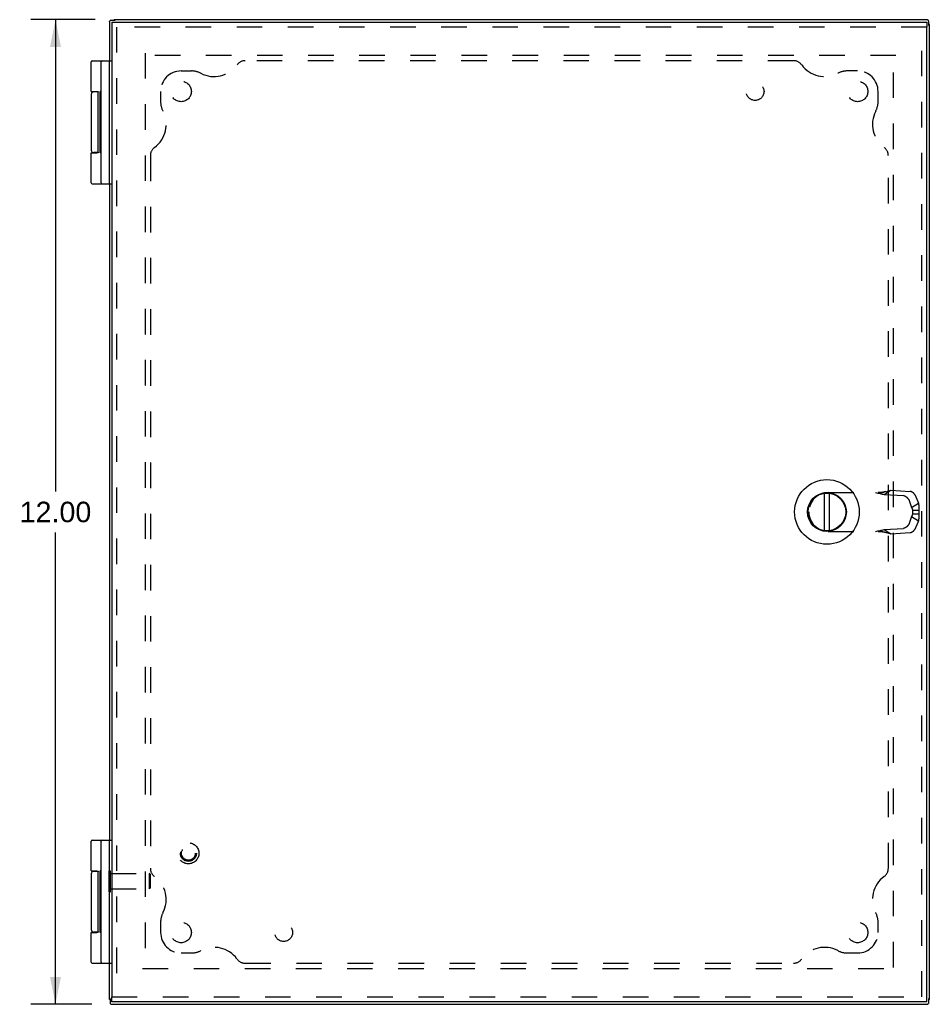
# Model space of a CAD drawing. Header units: inches. Extents: x 0 to 56.7, y 0 to 36.7.
# Tile 4 of 8: x 14.2 to 25.3, y 12.8 to 24.8. Entities that reach past the tile are written whole.
import ezdxf

# ---------------------------------------------------------------- set-up
doc = ezdxf.new("R2010")
doc.units = ezdxf.units.IN
doc.header["$LTSCALE"] = 3.116667
doc.header["$MEASUREMENT"] = 0
doc.linetypes.add('HIDDEN', pattern=[0.2, 0.1, -0.1])
doc.layers.get('0').update_dxf_attribs({"linetype": 'CONTINUOUS'})
for name, color, linetype in [('DEFAULT_2', 8, 'HIDDEN'), ('DIMENSIONS', 7, 'CONTINUOUS'), ('DOOR_ASSEMBLY', 7, 'CONTINUOUS'), ('SUBPANEL', 7, 'CONTINUOUS')]:
    doc.layers.add(name, color=color, linetype=linetype)
doc.styles.get("Standard").update_dxf_attribs({"font": 'arial.ttf'})
doc.dimstyles.new('DIMSTYLE_1', dxfattribs={"dimtxt": 0.25, "dimasz": 0.333333, "dimexe": 0.09, "dimexo": 0.07, "dimgap": 0.0375, "dimtad": 0, "dimtih": 1, "dimtoh": 1, "dimzin": 4, "dimdsep": 46, "dimtxsty": 'Standard', "dimblk": '_FILLED', "dimblk1": '_FILLED', "dimblk2": '_FILLED', "dimcen": 0.09, "dimadec": 3, "dimazin": 1, "dimtfac": 1, "dimtdec": 3, "dimtofl": 0, "dimtmove": 0, "dimatfit": 3, "dimldrblk": '_FILLED', "dimfxl": 0, "dimtolj": 1, "dimtzin": 4, "dimarcsym": 0})

# ---------------------------------------------------------------- blocks, each defined once
blk = doc.blocks.new('_FILLED')
at = {"color": 0, "linetype": 'ByBlock'}
blk.add_solid([(0, 0), (-1, 0.2), (-1, -0.2)], dxfattribs=at)
blk = doc.blocks.new('*D10')
at = {"layer": 'DIMENSIONS', "color": 2, "linetype": 'Continuous'}
for p, q in [((15.154, 24.796), (14.369, 24.796)), ((14.669, 24.796), (14.669, 19.046)), ((14.669, 12.796), (14.669, 18.546)), ((15.113, 12.796), (14.369, 12.796))]:
    blk.add_line(p, q, dxfattribs=at)
at = {"layer": 'DIMENSIONS', "color": 2, "linetype": 'Continuous', "xscale": 0.3333333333, "yscale": 0.3333333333, "zscale": 0.3333333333}
for p, rotation in [((14.669, 24.796), 90), ((14.669, 12.796), 270)]:
    blk.add_blockref('_FILLED', p, dxfattribs=dict(at, rotation=rotation))
at = {"layer": 'DIMENSIONS', "color": 2, "linetype": 'Continuous', "insert": (14.669, 18.921), "char_height": 0.25, "width": 0.87361, "attachment_point": 2, "line_spacing_factor": 0.9}
blk.add_mtext('12.00', dxfattribs=at)

msp = doc.modelspace()

# ---------------------------------------------------------------- linework, layer by layer
at = {"color": 3, "linetype": 'Continuous'}
for p, q in [((15.326, 24.775), (15.326, 24.296)), ((15.326, 24.775), (15.326, 24.775)), ((15.386, 24.796), (25.305, 24.796)), ((25.305, 24.796), (25.305, 24.795)), ((25.326, 12.856), (25.326, 24.736)), ((15.326, 22.796), (15.326, 14.796)), ((15.326, 12.856), (15.326, 13.296)), ((15.346, 12.796), (25.305, 12.796)), ((15.346, 12.796), (15.346, 12.796)), ((25.305, 12.796), (25.305, 12.796))]:
    msp.add_line(p, q, dxfattribs=at)
at = {"color": 7, "linetype": 'Continuous'}
for p, q in [((15.395, 24.787), (15.345, 24.787)), ((15.386, 24.796), (15.386, 24.787)), ((25.318, 24.726), (25.318, 24.777)), ((25.326, 24.736), (25.318, 24.736)), ((15.326, 22.796), (15.326, 24.296)), ((15.326, 13.296), (15.326, 14.796)), ((15.334, 12.856), (15.326, 12.856)), ((15.334, 12.865), (15.334, 12.815)), ((25.318, 12.815), (25.318, 12.865)), ((25.326, 12.856), (25.318, 12.856))]:
    msp.add_line(p, q, dxfattribs=at)
at = {"color": 3, "linetype": 'Continuous'}
for points in [[(15.326, 24.775), (15.327, 24.775), (15.327, 24.776), (15.328, 24.776), (15.329, 24.776), (15.329, 24.777), (15.33, 24.778), (15.331, 24.778), (15.332, 24.779), (15.333, 24.78), (15.335, 24.781), (15.336, 24.783), (15.337, 24.784)], [(15.345, 24.787), (15.344, 24.787), (15.343, 24.787), (15.342, 24.787), (15.341, 24.787), (15.34, 24.786), (15.339, 24.785), (15.338, 24.785), (15.337, 24.784)], [(25.305, 24.795), (25.306, 24.795), (25.306, 24.794), (25.306, 24.794), (25.306, 24.793), (25.307, 24.792), (25.308, 24.791), (25.308, 24.79), (25.309, 24.789), (25.31, 24.788), (25.312, 24.787), (25.313, 24.786), (25.314, 24.784)], [(25.318, 24.777), (25.317, 24.778), (25.317, 24.779), (25.317, 24.78), (25.317, 24.781), (25.316, 24.782), (25.316, 24.783), (25.315, 24.784), (25.314, 24.784)], [(15.334, 12.815), (15.334, 12.814), (15.334, 12.812), (15.335, 12.811), (15.335, 12.81), (15.335, 12.809), (15.336, 12.809), (15.337, 12.808), (15.337, 12.807)], [(15.346, 12.796), (15.346, 12.797), (15.346, 12.797), (15.346, 12.798), (15.345, 12.798), (15.345, 12.799), (15.344, 12.8), (15.343, 12.801), (15.342, 12.802), (15.341, 12.803), (15.34, 12.805), (15.339, 12.806), (15.337, 12.807)], [(25.305, 12.796), (25.306, 12.797), (25.306, 12.797), (25.306, 12.798), (25.306, 12.798), (25.307, 12.799), (25.308, 12.8), (25.308, 12.801), (25.309, 12.802), (25.31, 12.803), (25.312, 12.805), (25.313, 12.806), (25.314, 12.807)], [(25.318, 12.815), (25.317, 12.814), (25.317, 12.812), (25.317, 12.811), (25.317, 12.81), (25.316, 12.809), (25.316, 12.809), (25.315, 12.808), (25.314, 12.807)]]:
    msp.add_lwpolyline(points, dxfattribs=at)
at = {"layer": 'DEFAULT_2', "color": 8, "linetype": 'HIDDEN'}
for p, q in [((15.763, 24.389), (15.763, 13.245)), ((24.919, 24.358), (15.775, 24.358)), ((24.888, 13.245), (24.888, 24.346)), ((15.322, 14.168), (15.322, 14.424)), ((15.322, 14.424), (15.34, 14.424)), ((15.34, 14.168), (15.34, 14.424)), ((15.34, 14.39), (15.812, 14.39)), ((15.822, 14.38), (15.812, 14.39)), ((15.812, 14.39), (15.812, 14.202)), ((15.822, 14.38), (15.822, 14.212)), ((15.322, 14.168), (15.34, 14.168)), ((15.34, 14.202), (15.812, 14.202)), ((15.822, 14.212), (15.812, 14.202)), ((15.732, 13.233), (24.919, 13.233))]:
    msp.add_line(p, q, dxfattribs=at)
at = {"layer": 'DOOR_ASSEMBLY', "color": 7, "linetype": 'Continuous'}
for p, q in [((15.355, 24.766), (15.355, 24.706)), ((25.295, 24.766), (25.295, 24.706)), ((15.105, 23.921), (15.105, 24.283)), ((15.118, 24.296), (15.355, 24.296)), ((15.225, 22.809), (15.225, 24.283)), ((15.105, 23.886), (15.105, 23.206)), ((15.189, 23.916), (15.135, 23.916)), ((15.185, 23.919), (15.185, 23.916)), ((15.191, 23.181), (15.191, 23.911)), ((15.215, 23.172), (15.215, 23.922)), ((15.225, 23.922), (15.215, 23.922)), ((15.225, 23.916), (15.215, 23.916)), ((15.225, 23.818), (15.215, 23.818)), ((15.225, 23.67), (15.215, 23.67)), ((15.225, 23.435), (15.215, 23.435)), ((15.225, 23.421), (15.215, 23.421)), ((15.105, 22.809), (15.105, 23.171)), ((15.105, 23.171), (15.175, 23.171)), ((15.189, 23.176), (15.135, 23.176)), ((15.185, 23.176), (15.185, 23.172)), ((15.225, 23.172), (15.215, 23.172)), ((15.118, 22.796), (15.355, 22.796)), ((24.047, 18.568), (24.047, 19.024)), ((24.107, 18.568), (24.107, 19.024)), ((15.105, 14.421), (15.105, 14.783)), ((15.118, 14.796), (15.355, 14.796)), ((15.225, 13.309), (15.225, 14.783)), ((15.189, 14.416), (15.135, 14.416)), ((15.185, 14.419), (15.185, 14.416)), ((15.191, 13.681), (15.191, 14.411)), ((15.215, 13.672), (15.215, 14.422)), ((15.225, 14.422), (15.215, 14.422)), ((15.225, 14.416), (15.215, 14.416)), ((15.105, 14.386), (15.105, 13.706)), ((15.225, 14.318), (15.215, 14.318)), ((15.225, 14.17), (15.215, 14.17)), ((15.225, 13.935), (15.215, 13.935)), ((15.225, 13.921), (15.215, 13.921)), ((15.105, 13.309), (15.105, 13.671)), ((15.105, 13.671), (15.175, 13.671)), ((15.189, 13.676), (15.135, 13.676)), ((15.185, 13.676), (15.185, 13.672)), ((15.225, 13.672), (15.215, 13.672)), ((15.118, 13.296), (15.355, 13.296)), ((15.355, 12.826), (15.355, 12.886)), ((25.295, 12.826), (25.295, 12.886))]:
    msp.add_line(p, q, dxfattribs=at)
at = {"layer": 'DOOR_ASSEMBLY', "color": 3, "linetype": 'Continuous'}
for p, q in [((15.355, 24.766), (25.295, 24.766)), ((15.355, 24.706), (15.355, 12.886)), ((25.295, 12.886), (25.295, 24.706)), ((25.295, 12.826), (15.355, 12.826))]:
    msp.add_line(p, q, dxfattribs=at)
at = {"layer": 'DOOR_ASSEMBLY', "color": 8, "linetype": 'HIDDEN'}
for p, q in [((25.295, 24.706), (15.355, 24.706)), ((15.415, 24.706), (15.415, 12.886)), ((25.235, 12.886), (25.235, 24.706)), ((24.093, 19.032), (24.746, 19.032)), ((24.777, 19.009), (24.858, 19.061)), ((24.777, 19.009), (25.01, 18.996)), ((24.858, 19.061), (25.091, 19.047)), ((25.167, 18.974), (25.192, 18.902)), ((25.085, 18.922), (25.11, 18.851)), ((25.11, 18.851), (25.192, 18.902)), ((23.857, 18.796), (23.857, 18.795)), ((25.11, 18.741), (25.085, 18.669)), ((25.11, 18.741), (25.192, 18.689)), ((25.121, 18.818), (25.197, 18.818)), ((25.121, 18.818), (25.121, 18.774)), ((25.121, 18.774), (25.197, 18.774)), ((25.197, 18.818), (25.197, 18.774)), ((25.192, 18.689), (25.167, 18.617)), ((24.093, 18.559), (24.746, 18.559)), ((24.777, 18.582), (25.01, 18.596)), ((24.777, 18.582), (24.858, 18.531)), ((24.781, 18.55), (24.794, 18.547)), ((24.794, 18.547), (24.806, 18.544)), ((24.858, 18.531), (25.091, 18.544)), ((15.355, 12.886), (25.295, 12.886))]:
    msp.add_line(p, q, dxfattribs=at)
at = {"layer": 'DOOR_ASSEMBLY', "color": 7, "linetype": 'Continuous'}
for points in [[(15.105, 23.921), (15.175, 23.921), (15.176, 23.921), (15.176, 23.921), (15.177, 23.921), (15.178, 23.921), (15.178, 23.921), (15.179, 23.92), (15.179, 23.92), (15.18, 23.92), (15.18, 23.92), (15.181, 23.92), (15.181, 23.92), (15.181, 23.92), (15.182, 23.92), (15.182, 23.92), (15.182, 23.92), (15.183, 23.92), (15.183, 23.92), (15.183, 23.92), (15.184, 23.92), (15.184, 23.919), (15.184, 23.919), (15.185, 23.919), (15.185, 23.919), (15.185, 23.919), (15.185, 23.919), (15.186, 23.919), (15.186, 23.919), (15.186, 23.919), (15.186, 23.918), (15.186, 23.918), (15.187, 23.918), (15.187, 23.918), (15.187, 23.918), (15.187, 23.918), (15.187, 23.918), (15.187, 23.918), (15.188, 23.918), (15.188, 23.917), (15.188, 23.917), (15.188, 23.917), (15.188, 23.917), (15.188, 23.917), (15.188, 23.917), (15.189, 23.917), (15.189, 23.917), (15.189, 23.916), (15.189, 23.916), (15.189, 23.916), (15.189, 23.916), (15.189, 23.916), (15.189, 23.916), (15.189, 23.916), (15.189, 23.916), (15.189, 23.915), (15.19, 23.915), (15.19, 23.915), (15.19, 23.915), (15.19, 23.915), (15.19, 23.915), (15.19, 23.915), (15.19, 23.915), (15.19, 23.915), (15.19, 23.914), (15.19, 23.914), (15.19, 23.914), (15.19, 23.914), (15.19, 23.914), (15.19, 23.914), (15.19, 23.914), (15.19, 23.914), (15.19, 23.913), (15.19, 23.913), (15.191, 23.913), (15.191, 23.913), (15.191, 23.913), (15.191, 23.913), (15.191, 23.913), (15.191, 23.913), (15.191, 23.913), (15.191, 23.912), (15.191, 23.912), (15.191, 23.912), (15.191, 23.912), (15.191, 23.912), (15.191, 23.912), (15.191, 23.912), (15.191, 23.912), (15.191, 23.912), (15.191, 23.911), (15.191, 23.911), (15.191, 23.911), (15.191, 23.911), (15.191, 23.911), (15.191, 23.911), (15.191, 23.911), (15.191, 23.911), (15.191, 23.911)], [(15.191, 23.181), (15.191, 23.181), (15.191, 23.18), (15.191, 23.18), (15.191, 23.18), (15.191, 23.18), (15.191, 23.18), (15.191, 23.18), (15.191, 23.18), (15.191, 23.18), (15.191, 23.18), (15.191, 23.179), (15.191, 23.179), (15.191, 23.179), (15.191, 23.179), (15.191, 23.179), (15.191, 23.179), (15.191, 23.179), (15.191, 23.179), (15.191, 23.179), (15.191, 23.178), (15.191, 23.178), (15.191, 23.178), (15.191, 23.178), (15.191, 23.178), (15.19, 23.178), (15.19, 23.178), (15.19, 23.178), (15.19, 23.178), (15.19, 23.177), (15.19, 23.177), (15.19, 23.177), (15.19, 23.177), (15.19, 23.177), (15.19, 23.177), (15.19, 23.177), (15.19, 23.177), (15.19, 23.177), (15.19, 23.176), (15.19, 23.176), (15.19, 23.176), (15.19, 23.176), (15.19, 23.176), (15.189, 23.176), (15.189, 23.176), (15.189, 23.176), (15.189, 23.175), (15.189, 23.175), (15.189, 23.175), (15.189, 23.175), (15.189, 23.175), (15.189, 23.175), (15.189, 23.175), (15.189, 23.175), (15.188, 23.174), (15.188, 23.174), (15.188, 23.174), (15.188, 23.174), (15.188, 23.174), (15.188, 23.174), (15.188, 23.174), (15.187, 23.174), (15.187, 23.174), (15.187, 23.173), (15.187, 23.173), (15.187, 23.173), (15.187, 23.173), (15.186, 23.173), (15.186, 23.173), (15.186, 23.173), (15.186, 23.173), (15.186, 23.172), (15.185, 23.172), (15.185, 23.172), (15.185, 23.172), (15.185, 23.172), (15.184, 23.172), (15.184, 23.172), (15.184, 23.172), (15.183, 23.172), (15.183, 23.172), (15.183, 23.171), (15.182, 23.171), (15.182, 23.171), (15.182, 23.171), (15.181, 23.171), (15.181, 23.171), (15.181, 23.171), (15.18, 23.171), (15.18, 23.171), (15.179, 23.171), (15.179, 23.171), (15.178, 23.171), (15.178, 23.171), (15.177, 23.171), (15.176, 23.171), (15.176, 23.171), (15.175, 23.171)], [(15.105, 14.421), (15.175, 14.421), (15.176, 14.421), (15.176, 14.421), (15.177, 14.421), (15.178, 14.421), (15.178, 14.421), (15.179, 14.42), (15.179, 14.42), (15.18, 14.42), (15.18, 14.42), (15.181, 14.42), (15.181, 14.42), (15.181, 14.42), (15.182, 14.42), (15.182, 14.42), (15.182, 14.42), (15.183, 14.42), (15.183, 14.42), (15.183, 14.42), (15.184, 14.42), (15.184, 14.419), (15.184, 14.419), (15.185, 14.419), (15.185, 14.419), (15.185, 14.419), (15.185, 14.419), (15.186, 14.419), (15.186, 14.419), (15.186, 14.419), (15.186, 14.418), (15.186, 14.418), (15.187, 14.418), (15.187, 14.418), (15.187, 14.418), (15.187, 14.418), (15.187, 14.418), (15.187, 14.418), (15.188, 14.418), (15.188, 14.417), (15.188, 14.417), (15.188, 14.417), (15.188, 14.417), (15.188, 14.417), (15.188, 14.417), (15.189, 14.417), (15.189, 14.417), (15.189, 14.416), (15.189, 14.416), (15.189, 14.416), (15.189, 14.416), (15.189, 14.416), (15.189, 14.416), (15.189, 14.416), (15.189, 14.416), (15.189, 14.415), (15.19, 14.415), (15.19, 14.415), (15.19, 14.415), (15.19, 14.415), (15.19, 14.415), (15.19, 14.415), (15.19, 14.415), (15.19, 14.415), (15.19, 14.414), (15.19, 14.414), (15.19, 14.414), (15.19, 14.414), (15.19, 14.414), (15.19, 14.414), (15.19, 14.414), (15.19, 14.414), (15.19, 14.413), (15.19, 14.413), (15.191, 14.413), (15.191, 14.413), (15.191, 14.413), (15.191, 14.413), (15.191, 14.413), (15.191, 14.413), (15.191, 14.413), (15.191, 14.412), (15.191, 14.412), (15.191, 14.412), (15.191, 14.412), (15.191, 14.412), (15.191, 14.412), (15.191, 14.412), (15.191, 14.412), (15.191, 14.412), (15.191, 14.411), (15.191, 14.411), (15.191, 14.411), (15.191, 14.411), (15.191, 14.411), (15.191, 14.411), (15.191, 14.411), (15.191, 14.411), (15.191, 14.411)], [(15.191, 13.681), (15.191, 13.681), (15.191, 13.68), (15.191, 13.68), (15.191, 13.68), (15.191, 13.68), (15.191, 13.68), (15.191, 13.68), (15.191, 13.68), (15.191, 13.68), (15.191, 13.68), (15.191, 13.679), (15.191, 13.679), (15.191, 13.679), (15.191, 13.679), (15.191, 13.679), (15.191, 13.679), (15.191, 13.679), (15.191, 13.679), (15.191, 13.679), (15.191, 13.678), (15.191, 13.678), (15.191, 13.678), (15.191, 13.678), (15.191, 13.678), (15.19, 13.678), (15.19, 13.678), (15.19, 13.678), (15.19, 13.678), (15.19, 13.677), (15.19, 13.677), (15.19, 13.677), (15.19, 13.677), (15.19, 13.677), (15.19, 13.677), (15.19, 13.677), (15.19, 13.677), (15.19, 13.677), (15.19, 13.676), (15.19, 13.676), (15.19, 13.676), (15.19, 13.676), (15.19, 13.676), (15.189, 13.676), (15.189, 13.676), (15.189, 13.676), (15.189, 13.675), (15.189, 13.675), (15.189, 13.675), (15.189, 13.675), (15.189, 13.675), (15.189, 13.675), (15.189, 13.675), (15.189, 13.675), (15.188, 13.674), (15.188, 13.674), (15.188, 13.674), (15.188, 13.674), (15.188, 13.674), (15.188, 13.674), (15.188, 13.674), (15.187, 13.674), (15.187, 13.674), (15.187, 13.673), (15.187, 13.673), (15.187, 13.673), (15.187, 13.673), (15.186, 13.673), (15.186, 13.673), (15.186, 13.673), (15.186, 13.673), (15.186, 13.672), (15.185, 13.672), (15.185, 13.672), (15.185, 13.672), (15.185, 13.672), (15.184, 13.672), (15.184, 13.672), (15.184, 13.672), (15.183, 13.672), (15.183, 13.672), (15.183, 13.671), (15.182, 13.671), (15.182, 13.671), (15.182, 13.671), (15.181, 13.671), (15.181, 13.671), (15.181, 13.671), (15.18, 13.671), (15.18, 13.671), (15.179, 13.671), (15.179, 13.671), (15.178, 13.671), (15.178, 13.671), (15.177, 13.671), (15.176, 13.671), (15.176, 13.671), (15.175, 13.671)]]:
    msp.add_lwpolyline(points, dxfattribs=at)
at = {"layer": 'DOOR_ASSEMBLY', "color": 8, "linetype": 'HIDDEN'}
for points in [[(24.67, 19.032), (24.684, 19.029), (24.698, 19.026), (24.711, 19.024), (24.725, 19.021), (24.738, 19.018), (24.751, 19.015), (24.764, 19.012), (24.777, 19.009)], [(24.794, 19.044), (24.788, 19.043), (24.781, 19.041), (24.775, 19.04), (24.768, 19.038), (24.761, 19.037), (24.755, 19.036), (24.748, 19.035), (24.741, 19.034), (24.734, 19.033), (24.728, 19.033), (24.721, 19.032), (24.714, 19.032), (24.708, 19.032), (24.701, 19.032)], [(24.746, 19.032), (24.755, 19.034), (24.764, 19.036), (24.773, 19.039), (24.781, 19.041), (24.806, 19.047)], [(24.806, 19.047), (24.814, 19.049), (24.822, 19.052), (24.829, 19.053), (24.837, 19.055), (24.844, 19.057), (24.851, 19.059), (24.858, 19.061)], [(25.01, 18.996), (25.011, 18.996), (25.013, 18.995), (25.015, 18.995), (25.016, 18.995), (25.018, 18.994), (25.02, 18.994), (25.021, 18.993), (25.023, 18.993), (25.025, 18.992), (25.027, 18.991), (25.028, 18.991), (25.03, 18.99), (25.032, 18.989), (25.034, 18.988), (25.036, 18.987), (25.037, 18.986), (25.039, 18.984), (25.041, 18.983), (25.043, 18.982), (25.044, 18.98), (25.046, 18.979), (25.048, 18.978), (25.05, 18.976), (25.051, 18.975), (25.053, 18.973), (25.055, 18.971), (25.056, 18.97), (25.058, 18.968), (25.06, 18.966), (25.061, 18.964), (25.063, 18.962), (25.064, 18.96), (25.066, 18.958), (25.067, 18.956), (25.069, 18.954), (25.07, 18.952), (25.071, 18.95), (25.073, 18.948), (25.074, 18.946), (25.075, 18.944), (25.077, 18.942), (25.078, 18.94), (25.079, 18.938), (25.08, 18.935), (25.081, 18.933), (25.082, 18.931), (25.083, 18.929), (25.084, 18.927), (25.085, 18.924), (25.085, 18.922)], [(25.167, 18.974), (25.166, 18.976), (25.165, 18.978), (25.164, 18.98), (25.163, 18.983), (25.162, 18.985), (25.161, 18.987), (25.16, 18.989), (25.159, 18.991), (25.158, 18.994), (25.157, 18.996), (25.156, 18.998), (25.154, 19), (25.153, 19.002), (25.152, 19.004), (25.15, 19.006), (25.149, 19.008), (25.147, 19.01), (25.146, 19.012), (25.144, 19.014), (25.143, 19.016), (25.141, 19.018), (25.14, 19.02), (25.138, 19.021), (25.136, 19.023), (25.135, 19.025), (25.133, 19.026), (25.131, 19.028), (25.129, 19.029), (25.128, 19.031), (25.126, 19.032), (25.124, 19.034), (25.122, 19.035), (25.121, 19.036), (25.119, 19.037), (25.117, 19.038), (25.115, 19.039), (25.113, 19.04), (25.112, 19.041), (25.11, 19.042), (25.108, 19.043), (25.106, 19.044), (25.105, 19.044), (25.103, 19.045), (25.101, 19.046), (25.099, 19.046), (25.098, 19.046), (25.096, 19.047), (25.094, 19.047), (25.093, 19.047), (25.091, 19.047)], [(25.11, 18.851), (25.111, 18.848), (25.112, 18.846), (25.113, 18.844), (25.114, 18.842), (25.115, 18.839), (25.116, 18.837), (25.117, 18.835), (25.117, 18.832), (25.118, 18.83), (25.119, 18.827), (25.119, 18.825), (25.12, 18.823), (25.12, 18.82), (25.121, 18.818)], [(25.192, 18.902), (25.193, 18.898), (25.193, 18.894), (25.194, 18.89), (25.195, 18.886), (25.196, 18.882), (25.196, 18.878), (25.197, 18.874), (25.197, 18.87), (25.197, 18.865), (25.198, 18.861), (25.198, 18.857), (25.198, 18.853), (25.198, 18.848), (25.198, 18.844), (25.198, 18.84), (25.198, 18.835), (25.198, 18.831), (25.198, 18.827), (25.197, 18.822), (25.197, 18.818)], [(25.121, 18.774), (25.12, 18.771), (25.12, 18.769), (25.119, 18.766), (25.119, 18.764), (25.118, 18.761), (25.117, 18.759), (25.117, 18.757), (25.116, 18.754), (25.115, 18.752), (25.114, 18.75), (25.113, 18.747), (25.112, 18.745), (25.111, 18.743), (25.11, 18.741)], [(25.197, 18.774), (25.197, 18.769), (25.198, 18.764), (25.198, 18.759), (25.198, 18.754), (25.198, 18.749), (25.198, 18.744), (25.198, 18.74), (25.198, 18.735), (25.198, 18.73), (25.197, 18.725), (25.197, 18.721), (25.196, 18.716), (25.196, 18.711), (25.195, 18.707), (25.194, 18.702), (25.194, 18.698), (25.193, 18.693), (25.192, 18.689)], [(25.085, 18.669), (25.085, 18.667), (25.084, 18.665), (25.083, 18.663), (25.082, 18.66), (25.081, 18.658), (25.08, 18.656), (25.079, 18.654), (25.078, 18.652), (25.077, 18.649), (25.075, 18.647), (25.074, 18.645), (25.073, 18.643), (25.071, 18.641), (25.07, 18.639), (25.069, 18.637), (25.067, 18.635), (25.066, 18.633), (25.064, 18.631), (25.063, 18.629), (25.061, 18.627), (25.06, 18.625), (25.058, 18.623), (25.056, 18.622), (25.055, 18.62), (25.053, 18.618), (25.051, 18.617), (25.05, 18.615), (25.048, 18.614), (25.046, 18.612), (25.044, 18.611), (25.043, 18.609), (25.041, 18.608), (25.039, 18.607), (25.037, 18.606), (25.036, 18.605), (25.034, 18.604), (25.032, 18.603), (25.03, 18.602), (25.028, 18.601), (25.027, 18.6), (25.025, 18.599), (25.023, 18.599), (25.021, 18.598), (25.02, 18.597), (25.018, 18.597), (25.016, 18.597), (25.015, 18.596), (25.013, 18.596), (25.011, 18.596), (25.01, 18.596)], [(25.091, 18.544), (25.093, 18.544), (25.094, 18.544), (25.096, 18.544), (25.098, 18.545), (25.099, 18.545), (25.101, 18.546), (25.103, 18.546), (25.105, 18.547), (25.106, 18.548), (25.108, 18.548), (25.11, 18.549), (25.112, 18.55), (25.113, 18.551), (25.115, 18.552), (25.117, 18.553), (25.119, 18.554), (25.121, 18.555), (25.122, 18.556), (25.124, 18.558), (25.126, 18.559), (25.128, 18.561), (25.129, 18.562), (25.131, 18.563), (25.133, 18.565), (25.135, 18.567), (25.136, 18.568), (25.138, 18.57), (25.14, 18.572), (25.141, 18.574), (25.143, 18.575), (25.144, 18.577), (25.146, 18.579), (25.147, 18.581), (25.149, 18.583), (25.15, 18.585), (25.152, 18.587), (25.153, 18.589), (25.154, 18.591), (25.156, 18.593), (25.157, 18.596), (25.158, 18.598), (25.159, 18.6), (25.16, 18.602), (25.161, 18.604), (25.162, 18.606), (25.163, 18.609), (25.164, 18.611), (25.165, 18.613), (25.166, 18.615), (25.167, 18.617)], [(24.67, 18.559), (24.684, 18.562), (24.698, 18.565), (24.711, 18.568), (24.725, 18.571), (24.738, 18.573), (24.751, 18.576), (24.764, 18.579), (24.777, 18.582)], [(24.701, 18.559), (24.708, 18.559), (24.714, 18.559), (24.721, 18.559), (24.728, 18.558), (24.734, 18.558), (24.741, 18.557), (24.748, 18.556), (24.755, 18.555), (24.761, 18.554), (24.768, 18.553), (24.775, 18.552), (24.781, 18.55), (24.788, 18.549), (24.794, 18.547)], [(24.746, 18.559), (24.755, 18.557), (24.764, 18.555), (24.773, 18.553), (24.781, 18.55)], [(24.806, 18.544), (24.814, 18.542), (24.822, 18.54), (24.829, 18.538), (24.837, 18.536), (24.844, 18.534), (24.851, 18.532), (24.858, 18.531)]]:
    msp.add_lwpolyline(points, dxfattribs=at)
at = {"layer": 'DOOR_ASSEMBLY', "color": 7, "linetype": 'Continuous'}
for radius in [0.394, 0.237, 0.23]:
    msp.add_circle((24.077, 18.796), radius, dxfattribs=at)
at = {"layer": 'DOOR_ASSEMBLY', "color": 8, "linetype": 'HIDDEN'}
for radius in [0.128, 0.0981, 0.094, 0.084]:
    msp.add_circle((16.29, 14.636), radius, dxfattribs=at)
at = {"layer": 'DOOR_ASSEMBLY', "color": 7, "linetype": 'Continuous'}
for centre, radius, start, end in [((15.118, 24.283), 0.013, 90, 180), ((15.238, 24.283), 0.013, 90, 180), ((15.135, 23.886), 0.03, 90, 180), ((15.135, 23.206), 0.03, 180, 270), ((15.118, 22.809), 0.013, 180, 270), ((15.238, 22.809), 0.013, 180, 270), ((15.118, 14.783), 0.013, 90, 180), ((15.238, 14.783), 0.013, 90, 180), ((15.135, 14.386), 0.03, 90, 180), ((15.135, 13.706), 0.03, 180, 270), ((15.118, 13.309), 0.013, 180, 270), ((15.238, 13.309), 0.013, 180, 270)]:
    msp.add_arc(centre, radius, start, end, dxfattribs=at)
at = {"layer": 'DOOR_ASSEMBLY', "color": 8, "linetype": 'HIDDEN'}
for centre, start, end in [((24.093, 18.796), 90, 180), ((24.093, 18.795), 180, 270)]:
    msp.add_arc(centre, 0.236, start, end, dxfattribs=at)
at = {"layer": 'SUBPANEL', "color": 8, "linetype": 'HIDDEN'}
for p, q in [((23.668, 24.296), (16.984, 24.296)), ((16.201, 24.171), (16.326, 24.171)), ((24.451, 24.171), (24.326, 24.171)), ((15.951, 23.921), (15.951, 23.796)), ((24.701, 23.796), (24.701, 23.921)), ((15.826, 23.138), (15.826, 14.453)), ((24.826, 14.453), (24.826, 23.138)), ((15.951, 13.796), (15.951, 13.671)), ((24.701, 13.671), (24.701, 13.796)), ((16.201, 13.421), (16.326, 13.421)), ((24.326, 13.421), (24.451, 13.421)), ((16.984, 13.296), (23.668, 13.296))]:
    msp.add_line(p, q, dxfattribs=at)
for centre, radius in [((16.201, 23.921), 0.125), ((23.201, 23.921), 0.109), ((24.451, 23.921), 0.125), ((16.201, 13.671), 0.125), ((17.451, 13.671), 0.109), ((24.451, 13.671), 0.125)]:
    msp.add_circle(centre, radius, dxfattribs=at)
for centre, radius, start, end in [((16.604, 24.446), 0.344, 242.1089, 324.1013), ((16.984, 24.171), 0.125, 90, 144.1013), ((23.668, 24.171), 0.125, 35.8987, 90), ((24.048, 24.446), 0.344, 215.8987, 297.8911), ((16.201, 23.921), 0.25, 90, 180), ((16.326, 23.921), 0.25, 62.1089, 90), ((24.326, 23.921), 0.25, 90, 117.8911), ((24.451, 23.921), 0.25, 0, 90), ((16.201, 23.796), 0.25, 180, 207.8911), ((24.451, 23.796), 0.25, 332.1089, 360), ((15.676, 23.518), 0.344, 305.8987, 27.8911), ((24.976, 23.518), 0.344, 152.1089, 234.1013), ((15.951, 23.138), 0.125, 125.8987, 180), ((24.701, 23.138), 0.125, 0, 54.1013), ((15.951, 14.453), 0.125, 180, 234.1013), ((24.701, 14.453), 0.125, 305.8987, 360), ((15.676, 14.074), 0.344, 332.1089, 54.1013), ((24.976, 14.074), 0.344, 125.8987, 207.8911), ((16.201, 13.796), 0.25, 152.1089, 180), ((24.451, 13.796), 0.25, 0, 27.8911), ((16.201, 13.671), 0.25, 180, 270), ((24.451, 13.671), 0.25, 270, 360), ((16.326, 13.671), 0.25, 270, 297.8911), ((16.604, 13.146), 0.344, 35.8987, 117.8911), ((24.048, 13.146), 0.344, 62.1089, 144.1013), ((24.326, 13.671), 0.25, 242.1089, 270), ((16.984, 13.421), 0.125, 215.8987, 270), ((23.668, 13.421), 0.125, 270, 324.1013)]:
    msp.add_arc(centre, radius, start, end, dxfattribs=at)

# ---------------------------------------------------------------- dimensions: what is measured, and where the dimension line sits
at = {"layer": 'DIMENSIONS', "color": 2, "linetype": 'Continuous'}
dim = msp.add_linear_dim(base=(14.669, 24.796), p1=(15.183, 12.796), p2=(15.224, 24.796), angle=90, dimstyle='DIMSTYLE_1', dxfattribs=at)
dim.commit()
dim.dimension.update_dxf_attribs({"geometry": '*D10', "text_midpoint": (14.68, 18.794), "dimtype": 160})

doc.saveas('drawing.dxf')
